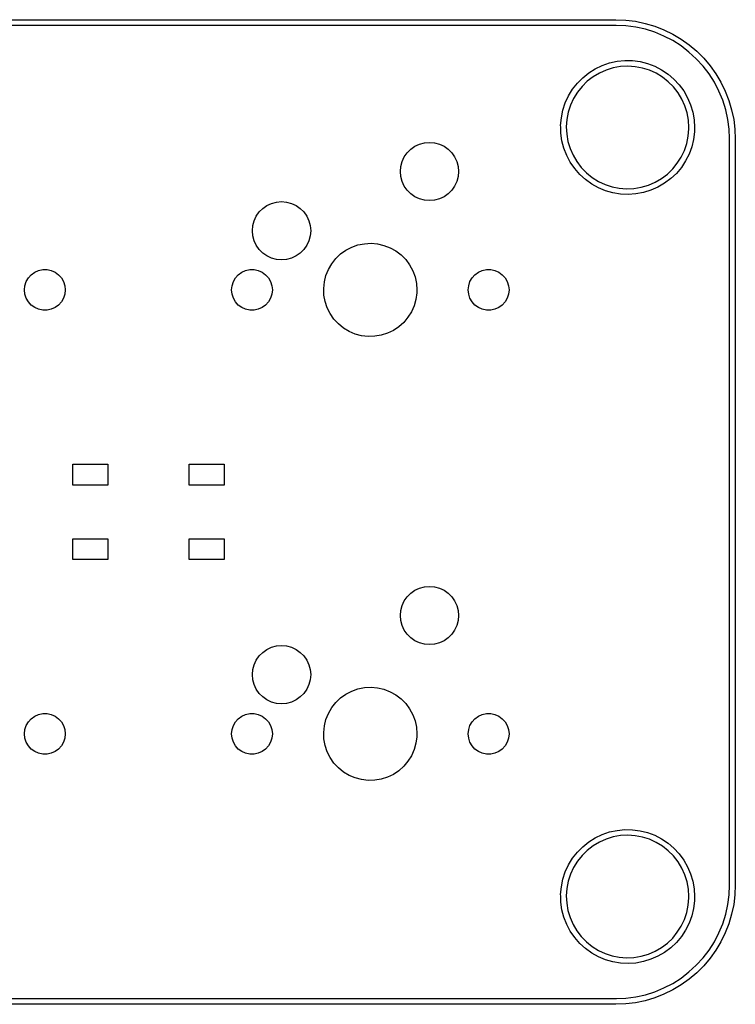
# Model space of a CAD drawing. Extents: x 93 to 214, y -121 to -79.
# Tile 4 of 4: x 183 to 214, y -121 to -79. Entities that reach past the tile are written whole.
import ezdxf

# ---------------------------------------------------------------- set-up
doc = ezdxf.new("R2010")
doc.units = 0
doc.layers.add('BLACK', color=7, linetype='CONTINUOUS')

msp = doc.modelspace()

# ---------------------------------------------------------------- linework, layer by layer
at = {"layer": 'BLACK', "linetype": 'CONTINUOUS'}
for p, q in [((98.5987, -79.1184), (208.599, -79.1184)), ((208.599, -79.3684), (98.5987, -79.3684)), ((208.599, -79.1184), (209.022, -79.1359)), ((208.614, -79.3644), (208.599, -79.3684)), ((209.024, -79.3824), (208.614, -79.3644)), ((209.022, -79.1359), (209.442, -79.1883)), ((209.446, -79.4379), (209.024, -79.3824)), ((209.442, -79.1883), (209.857, -79.2753)), ((209.857, -79.2753), (210.263, -79.3961)), ((210.263, -79.3961), (210.657, -79.5501)), ((209.862, -79.5301), (209.446, -79.4379)), ((210.268, -79.6581), (209.862, -79.5301)), ((210.661, -79.821), (210.268, -79.6581)), ((210.657, -79.5501), (211.038, -79.7361)), ((211.039, -80.0175), (210.661, -79.821)), ((211.038, -79.7361), (211.402, -79.953)), ((211.398, -80.2463), (211.039, -80.0175)), ((211.735, -80.5054), (211.398, -80.2463)), ((211.402, -79.953), (211.747, -80.1991)), ((211.747, -80.1991), (212.07, -80.4729)), ((212.049, -80.793), (211.735, -80.5054)), ((212.07, -80.4729), (212.369, -80.7724)), ((207.714, -81.2241), (208.012, -81.0816)), ((208.012, -81.0816), (208.326, -80.9743)), ((208.326, -80.9743), (208.649, -80.9038)), ((208.649, -80.9038), (208.978, -80.871)), ((209.113, -81.1137), (208.796, -81.1311)), ((208.978, -80.871), (209.309, -80.8762)), ((209.428, -81.1344), (209.113, -81.1137)), ((209.309, -80.8762), (209.637, -80.9194)), ((209.637, -80.9194), (209.958, -81)), ((209.958, -81), (210.268, -81.117)), ((210.268, -81.117), (210.562, -81.2688)), ((212.337, -81.1069), (212.049, -80.793)), ((212.596, -81.4446), (212.337, -81.1069)), ((212.369, -80.7724), (212.643, -81.0956)), ((212.643, -81.0956), (212.889, -81.4403)), ((207.175, -81.6069), (207.433, -81.3999)), ((207.433, -81.3999), (207.714, -81.2241)), ((207.893, -81.4066), (207.621, -81.5684)), ((208.182, -81.2786), (207.893, -81.4066)), ((208.485, -81.1863), (208.182, -81.2786)), ((208.796, -81.1311), (208.485, -81.1863)), ((209.739, -81.1929), (209.428, -81.1344)), ((210.041, -81.2883), (209.739, -81.1929)), ((210.329, -81.4193), (210.041, -81.2883)), ((210.6, -81.584), (210.329, -81.4193)), ((210.562, -81.2688), (210.837, -81.4534)), ((210.837, -81.4534), (211.089, -81.6684)), ((212.825, -81.8036), (212.596, -81.4446)), ((212.889, -81.4403), (213.106, -81.8042)), ((206.738, -82.1026), (206.942, -81.8422)), ((206.942, -81.8422), (207.175, -81.6069)), ((207.37, -81.7617), (207.144, -81.9838)), ((207.621, -81.5684), (207.37, -81.7617)), ((210.848, -81.7799), (210.6, -81.584)), ((211.071, -82.0043), (210.848, -81.7799)), ((211.089, -81.6684), (211.314, -81.9108)), ((211.314, -81.9108), (211.51, -82.1776)), ((213.021, -82.1812), (212.825, -81.8036)), ((213.106, -81.8042), (213.292, -82.1847)), ((206.426, -82.6851), (206.565, -82.3849)), ((206.565, -82.3849), (206.738, -82.1026)), ((206.947, -82.2313), (206.781, -82.5007)), ((207.144, -81.9838), (206.947, -82.2313)), ((211.266, -82.2539), (211.071, -82.0043)), ((211.429, -82.5251), (211.266, -82.2539)), ((211.51, -82.1776), (211.674, -82.4651)), ((213.184, -82.5745), (213.021, -82.1812)), ((213.292, -82.1847), (213.446, -82.5794)), ((206.322, -82.9993), (206.426, -82.6851)), ((206.649, -82.7882), (206.552, -83.0894)), ((206.781, -82.5007), (206.649, -82.7882)), ((211.559, -82.8139), (211.429, -82.5251)), ((211.674, -82.4651), (211.804, -82.7696)), ((211.804, -82.7696), (211.898, -83.0869)), ((213.312, -82.9805), (213.184, -82.5745)), ((213.446, -82.5794), (213.567, -82.9853)), ((206.255, -83.3234), (206.322, -82.9993)), ((206.552, -83.0894), (206.491, -83.4002)), ((211.653, -83.1161), (211.559, -82.8139)), ((211.71, -83.4275), (211.653, -83.1161)), ((211.898, -83.0869), (211.955, -83.413)), ((213.404, -83.3961), (213.312, -82.9805)), ((213.567, -82.9853), (213.654, -83.3999)), ((206.225, -83.6531), (206.255, -83.3234)), ((206.227, -83.7159), (206.225, -83.6531)), ((206.491, -83.4002), (206.469, -83.7159)), ((211.729, -83.7434), (211.71, -83.4275)), ((211.955, -83.413), (211.974, -83.7434)), ((213.46, -83.8182), (213.404, -83.3961)), ((213.654, -83.3999), (213.706, -83.8202)), ((206.234, -83.984), (206.227, -83.7159)), ((206.28, -84.3117), (206.234, -83.984)), ((206.469, -83.7159), (206.485, -84.032)), ((206.485, -84.032), (206.538, -84.344)), ((211.702, -84.114), (211.728, -83.7985)), ((211.728, -83.7985), (211.729, -83.7434)), ((211.968, -83.924), (211.928, -84.2526)), ((211.974, -83.7434), (211.968, -83.924)), ((213.477, -84.2188), (213.46, -83.8182)), ((213.706, -83.8202), (213.724, -84.2434)), ((199.968, -84.5509), (200.165, -84.4588)), ((200.165, -84.4588), (200.376, -84.4024)), ((200.376, -84.4024), (200.593, -84.3834)), ((200.593, -84.3834), (200.81, -84.4024)), ((200.81, -84.4024), (201.02, -84.4588)), ((201.02, -84.4588), (201.218, -84.5509)), ((206.364, -84.6319), (206.28, -84.3117)), ((206.538, -84.344), (206.629, -84.6472)), ((211.539, -84.7243), (211.639, -84.4241)), ((211.639, -84.4241), (211.702, -84.114)), ((211.928, -84.2526), (211.851, -84.5744)), ((213.474, -84.2434), (213.477, -84.2188)), ((213.474, -116.243), (213.474, -84.2434)), ((213.724, -84.2434), (213.724, -116.243)), ((199.51, -85.0084), (199.635, -84.83)), ((199.635, -84.83), (199.789, -84.6759)), ((199.789, -84.6759), (199.968, -84.5509)), ((201.218, -84.5509), (201.396, -84.6759)), ((201.396, -84.6759), (201.55, -84.83)), ((201.55, -84.83), (201.675, -85.0084)), ((206.485, -84.9402), (206.364, -84.6319)), ((206.629, -84.6472), (206.756, -84.9373)), ((211.403, -85.0104), (211.539, -84.7243)), ((211.737, -84.8852), (211.589, -85.1809)), ((211.851, -84.5744), (211.737, -84.8852)), ((199.362, -85.4164), (199.418, -85.2059)), ((199.418, -85.2059), (199.51, -85.0084)), ((201.675, -85.0084), (201.767, -85.2059)), ((201.767, -85.2059), (201.824, -85.4164)), ((206.64, -85.2328), (206.485, -84.9402)), ((206.827, -85.5055), (206.64, -85.2328)), ((206.756, -84.9373), (206.916, -85.2102)), ((206.916, -85.2102), (207.108, -85.4618)), ((211.035, -85.5235), (211.234, -85.278)), ((211.234, -85.278), (211.403, -85.0104)), ((211.589, -85.1809), (211.407, -85.4576)), ((199.343, -85.6334), (199.362, -85.4164)), ((199.362, -85.8505), (199.343, -85.6334)), ((201.824, -85.4164), (201.843, -85.6334)), ((201.843, -85.6334), (201.824, -85.8505)), ((207.045, -85.755), (206.827, -85.5055)), ((207.289, -85.9777), (207.045, -85.755)), ((207.108, -85.4618), (207.329, -85.6885)), ((207.329, -85.6885), (207.575, -85.8871)), ((210.554, -85.9339), (210.807, -85.7432)), ((210.807, -85.7432), (211.035, -85.5235)), ((211.195, -85.7115), (210.954, -85.9394)), ((211.407, -85.4576), (211.195, -85.7115)), ((199.418, -86.061), (199.362, -85.8505)), ((199.51, -86.2584), (199.418, -86.061)), ((201.767, -86.061), (201.675, -86.2584)), ((201.824, -85.8505), (201.767, -86.061)), ((207.558, -86.1709), (207.289, -85.9777)), ((207.847, -86.3319), (207.558, -86.1709)), ((207.575, -85.8871), (207.844, -86.0545)), ((207.844, -86.0545), (208.131, -86.1886)), ((208.131, -86.1886), (208.431, -86.2872)), ((209.99, -86.2178), (210.28, -86.0928)), ((210.28, -86.0928), (210.554, -85.9339)), ((210.69, -86.1381), (210.404, -86.3051)), ((210.954, -85.9394), (210.69, -86.1381)), ((199.635, -86.4369), (199.51, -86.2584)), ((199.789, -86.591), (199.635, -86.4369)), ((199.968, -86.716), (199.789, -86.591)), ((201.396, -86.591), (201.218, -86.716)), ((201.55, -86.4369), (201.396, -86.591)), ((201.675, -86.2584), (201.55, -86.4369)), ((208.153, -86.4585), (207.847, -86.3319)), ((208.472, -86.5492), (208.153, -86.4585)), ((208.431, -86.2872), (208.742, -86.3489)), ((208.798, -86.6027), (208.472, -86.5492)), ((208.742, -86.3489), (209.057, -86.3729)), ((209.129, -86.6183), (208.798, -86.6027)), ((209.057, -86.3729), (209.374, -86.3588)), ((209.459, -86.5958), (209.129, -86.6183)), ((209.374, -86.3588), (209.686, -86.3069)), ((209.785, -86.5354), (209.459, -86.5958)), ((209.686, -86.3069), (209.99, -86.2178)), ((210.101, -86.4381), (209.785, -86.5354)), ((210.404, -86.3051), (210.101, -86.4381)), ((193.618, -87.0909), (193.815, -86.9988)), ((193.815, -86.9988), (194.026, -86.9424)), ((194.026, -86.9424), (194.243, -86.9234)), ((194.243, -86.9234), (194.46, -86.9424)), ((194.46, -86.9424), (194.67, -86.9988)), ((194.67, -86.9988), (194.868, -87.0909)), ((200.165, -86.8081), (199.968, -86.716)), ((200.376, -86.8644), (200.165, -86.8081)), ((200.593, -86.8834), (200.376, -86.8644)), ((200.81, -86.8644), (200.593, -86.8834)), ((201.02, -86.8081), (200.81, -86.8644)), ((201.218, -86.716), (201.02, -86.8081)), ((193.16, -87.5484), (193.285, -87.37)), ((193.285, -87.37), (193.439, -87.2159)), ((193.439, -87.2159), (193.618, -87.0909)), ((194.868, -87.0909), (195.046, -87.2159)), ((195.046, -87.2159), (195.2, -87.37)), ((195.2, -87.37), (195.325, -87.5484)), ((193.012, -87.9564), (193.068, -87.7459)), ((193.068, -87.7459), (193.16, -87.5484)), ((195.325, -87.5484), (195.417, -87.7459)), ((195.417, -87.7459), (195.474, -87.9564)), ((192.993, -88.1734), (193.012, -87.9564)), ((193.012, -88.3905), (192.993, -88.1734)), ((195.474, -87.9564), (195.493, -88.1734)), ((195.493, -88.1734), (195.474, -88.3905)), ((193.068, -88.601), (193.012, -88.3905)), ((193.16, -88.7984), (193.068, -88.601)), ((195.417, -88.601), (195.325, -88.7984)), ((195.474, -88.3905), (195.417, -88.601)), ((197.802, -88.7292), (198.084, -88.7137)), ((198.084, -88.7137), (198.366, -88.7381)), ((193.285, -88.9769), (193.16, -88.7984)), ((193.439, -89.131), (193.285, -88.9769)), ((193.618, -89.256), (193.439, -89.131)), ((195.046, -89.131), (194.868, -89.256)), ((195.2, -88.9769), (195.046, -89.131)), ((195.325, -88.7984), (195.2, -88.9769)), ((196.778, -89.1724), (197.008, -89.0082)), ((197.008, -89.0082), (197.259, -88.8779)), ((197.259, -88.8779), (197.525, -88.7843)), ((197.525, -88.7843), (197.802, -88.7292)), ((198.366, -88.7381), (198.641, -88.8019)), ((198.641, -88.8019), (198.904, -88.9038)), ((198.904, -88.9038), (199.151, -89.0418)), ((199.151, -89.0418), (199.375, -89.2132)), ((193.815, -89.3481), (193.618, -89.256)), ((194.026, -89.4044), (193.815, -89.3481)), ((194.243, -89.4234), (194.026, -89.4044)), ((194.46, -89.4044), (194.243, -89.4234)), ((194.67, -89.3481), (194.46, -89.4044)), ((194.868, -89.256), (194.67, -89.3481)), ((196.399, -89.5893), (196.574, -89.3674)), ((196.574, -89.3674), (196.778, -89.1724)), ((199.375, -89.2132), (199.574, -89.4145)), ((199.574, -89.4145), (199.741, -89.6418)), ((183.497, -90.0632), (183.645, -89.9557)), ((183.645, -89.9557), (183.812, -89.8813)), ((183.812, -89.8813), (183.991, -89.8432)), ((183.991, -89.8432), (184.174, -89.8432)), ((184.174, -89.8432), (184.353, -89.8813)), ((184.353, -89.8813), (184.52, -89.9557)), ((184.52, -89.9557), (184.668, -90.0632)), ((192.387, -90.0632), (192.535, -89.9557)), ((192.535, -89.9557), (192.702, -89.8813)), ((192.702, -89.8813), (192.881, -89.8432)), ((192.881, -89.8432), (193.064, -89.8432)), ((193.064, -89.8432), (193.243, -89.8813)), ((193.243, -89.8813), (193.41, -89.9557)), ((193.41, -89.9557), (193.558, -90.0632)), ((196.151, -90.0954), (196.257, -89.8336)), ((196.257, -89.8336), (196.399, -89.5893)), ((199.741, -89.6418), (199.876, -89.8904)), ((199.876, -89.8904), (199.973, -90.1555)), ((202.547, -90.0632), (202.695, -89.9557)), ((202.695, -89.9557), (202.862, -89.8813)), ((202.862, -89.8813), (203.041, -89.8432)), ((203.041, -89.8432), (203.224, -89.8432)), ((203.224, -89.8432), (203.403, -89.8813)), ((203.403, -89.8813), (203.57, -89.9557)), ((203.57, -89.9557), (203.718, -90.0632)), ((183.227, -90.5315), (183.283, -90.3575)), ((183.283, -90.3575), (183.375, -90.1991)), ((183.375, -90.1991), (183.497, -90.0632)), ((184.668, -90.0632), (184.791, -90.1991)), ((184.791, -90.1991), (184.882, -90.3575)), ((184.882, -90.3575), (184.939, -90.5315)), ((192.117, -90.5315), (192.173, -90.3575)), ((192.173, -90.3575), (192.265, -90.1991)), ((192.265, -90.1991), (192.387, -90.0632)), ((193.558, -90.0632), (193.681, -90.1991)), ((193.681, -90.1991), (193.772, -90.3575)), ((193.772, -90.3575), (193.829, -90.5315)), ((196.054, -90.6506), (196.083, -90.3696)), ((196.083, -90.3696), (196.151, -90.0954)), ((199.973, -90.1555), (200.033, -90.4316)), ((202.277, -90.5315), (202.333, -90.3575)), ((202.333, -90.3575), (202.425, -90.1991)), ((202.425, -90.1991), (202.547, -90.0632)), ((203.718, -90.0632), (203.841, -90.1991)), ((203.841, -90.1991), (203.932, -90.3575)), ((203.932, -90.3575), (203.989, -90.5315)), ((183.208, -90.7134), (183.227, -90.5315)), ((183.227, -90.8954), (183.208, -90.7134)), ((184.939, -90.5315), (184.958, -90.7134)), ((184.958, -90.7134), (184.939, -90.8954)), ((192.098, -90.7134), (192.117, -90.5315)), ((192.117, -90.8954), (192.098, -90.7134)), ((193.829, -90.5315), (193.848, -90.7134)), ((193.848, -90.7134), (193.829, -90.8954)), ((196.065, -90.9329), (196.054, -90.6506)), ((200.033, -90.4316), (200.053, -90.7134)), ((200.053, -90.7134), (200.049, -90.839)), ((202.258, -90.7134), (202.277, -90.5315)), ((202.277, -90.8954), (202.258, -90.7134)), ((203.989, -90.5315), (204.008, -90.7134)), ((204.008, -90.7134), (203.989, -90.8954)), ((183.283, -91.0693), (183.227, -90.8954)), ((183.375, -91.2278), (183.283, -91.0693)), ((183.497, -91.3637), (183.375, -91.2278)), ((184.791, -91.2278), (184.668, -91.3637)), ((184.882, -91.0693), (184.791, -91.2278)), ((184.939, -90.8954), (184.882, -91.0693)), ((192.173, -91.0693), (192.117, -90.8954)), ((192.265, -91.2278), (192.173, -91.0693)), ((192.387, -91.3637), (192.265, -91.2278)), ((193.681, -91.2278), (193.558, -91.3637)), ((193.772, -91.0693), (193.681, -91.2278)), ((193.829, -90.8954), (193.772, -91.0693)), ((196.116, -91.2108), (196.065, -90.9329)), ((196.205, -91.4788), (196.116, -91.2108)), ((200.011, -91.119), (199.935, -91.3909)), ((200.049, -90.839), (200.011, -91.119)), ((202.333, -91.0693), (202.277, -90.8954)), ((202.425, -91.2278), (202.333, -91.0693)), ((202.547, -91.3637), (202.425, -91.2278)), ((203.841, -91.2278), (203.718, -91.3637)), ((203.932, -91.0693), (203.841, -91.2278)), ((203.989, -90.8954), (203.932, -91.0693)), ((183.645, -91.4712), (183.497, -91.3637)), ((183.812, -91.5456), (183.645, -91.4712)), ((183.991, -91.5836), (183.812, -91.5456)), ((184.174, -91.5836), (183.991, -91.5836)), ((184.353, -91.5456), (184.174, -91.5836)), ((184.52, -91.4712), (184.353, -91.5456)), ((184.668, -91.3637), (184.52, -91.4712)), ((192.535, -91.4712), (192.387, -91.3637)), ((192.702, -91.5456), (192.535, -91.4712)), ((192.881, -91.5836), (192.702, -91.5456)), ((193.064, -91.5836), (192.881, -91.5836)), ((193.243, -91.5456), (193.064, -91.5836)), ((193.41, -91.4712), (193.243, -91.5456)), ((193.558, -91.3637), (193.41, -91.4712)), ((196.331, -91.7315), (196.205, -91.4788)), ((199.82, -91.6493), (199.671, -91.889)), ((199.935, -91.3909), (199.82, -91.6493)), ((202.695, -91.4712), (202.547, -91.3637)), ((202.862, -91.5456), (202.695, -91.4712)), ((203.041, -91.5836), (202.862, -91.5456)), ((203.224, -91.5836), (203.041, -91.5836)), ((203.403, -91.5456), (203.224, -91.5836)), ((203.57, -91.4712), (203.403, -91.5456)), ((203.718, -91.3637), (203.57, -91.4712)), ((196.492, -91.9639), (196.331, -91.7315)), ((196.684, -92.1714), (196.492, -91.9639)), ((199.671, -91.889), (199.489, -92.1053)), ((196.903, -92.3497), (196.684, -92.1714)), ((197.145, -92.4955), (196.903, -92.3497)), ((197.405, -92.6056), (197.145, -92.4955)), ((199.044, -92.4507), (198.789, -92.573)), ((199.279, -92.2937), (199.044, -92.4507)), ((199.489, -92.1053), (199.279, -92.2937)), ((197.678, -92.678), (197.405, -92.6056)), ((197.959, -92.7112), (197.678, -92.678)), ((198.241, -92.7046), (197.959, -92.7112)), ((198.52, -92.6582), (198.241, -92.7046)), ((198.789, -92.573), (198.52, -92.6582)), ((185.278, -99.0878), (185.278, -98.1887)), ((185.278, -98.1887), (186.779, -98.1887)), ((186.779, -98.1887), (186.779, -99.0878)), ((190.277, -99.0878), (190.277, -98.1887)), ((190.277, -98.1887), (191.778, -98.1887)), ((191.778, -98.1887), (191.778, -99.0878)), ((186.779, -99.0878), (185.278, -99.0878)), ((191.778, -99.0878), (190.277, -99.0878)), ((185.278, -102.288), (185.278, -101.389)), ((185.278, -101.389), (186.779, -101.389)), ((186.779, -101.389), (186.779, -102.288)), ((190.277, -102.288), (190.277, -101.389)), ((190.277, -101.389), (191.778, -101.389)), ((191.778, -101.389), (191.778, -102.288)), ((186.779, -102.288), (185.278, -102.288)), ((191.778, -102.288), (190.277, -102.288)), ((199.968, -103.601), (200.165, -103.509)), ((200.165, -103.509), (200.376, -103.452)), ((200.376, -103.452), (200.593, -103.433)), ((200.593, -103.433), (200.81, -103.452)), ((200.81, -103.452), (201.02, -103.509)), ((201.02, -103.509), (201.218, -103.601)), ((199.51, -104.058), (199.635, -103.88)), ((199.635, -103.88), (199.789, -103.726)), ((199.789, -103.726), (199.968, -103.601)), ((201.218, -103.601), (201.396, -103.726)), ((201.396, -103.726), (201.55, -103.88)), ((201.55, -103.88), (201.675, -104.058)), ((199.362, -104.466), (199.418, -104.256)), ((199.418, -104.256), (199.51, -104.058)), ((201.675, -104.058), (201.767, -104.256)), ((201.767, -104.256), (201.824, -104.466)), ((199.343, -104.683), (199.362, -104.466)), ((199.362, -104.9), (199.343, -104.683)), ((201.824, -104.466), (201.843, -104.683)), ((201.843, -104.683), (201.824, -104.9)), ((199.418, -105.111), (199.362, -104.9)), ((199.51, -105.308), (199.418, -105.111)), ((201.767, -105.111), (201.675, -105.308)), ((201.824, -104.9), (201.767, -105.111)), ((199.635, -105.487), (199.51, -105.308)), ((199.789, -105.641), (199.635, -105.487)), ((201.55, -105.487), (201.396, -105.641)), ((201.675, -105.308), (201.55, -105.487)), ((193.815, -106.049), (194.026, -105.992)), ((194.026, -105.992), (194.243, -105.973)), ((194.243, -105.973), (194.46, -105.992)), ((194.46, -105.992), (194.67, -106.049)), ((199.968, -105.766), (199.789, -105.641)), ((200.165, -105.858), (199.968, -105.766)), ((200.376, -105.914), (200.165, -105.858)), ((200.593, -105.933), (200.376, -105.914)), ((200.81, -105.914), (200.593, -105.933)), ((201.02, -105.858), (200.81, -105.914)), ((201.218, -105.766), (201.02, -105.858)), ((201.396, -105.641), (201.218, -105.766)), ((193.16, -106.598), (193.285, -106.42)), ((193.285, -106.42), (193.439, -106.266)), ((193.439, -106.266), (193.618, -106.141)), ((193.618, -106.141), (193.815, -106.049)), ((194.67, -106.049), (194.868, -106.141)), ((194.868, -106.141), (195.046, -106.266)), ((195.046, -106.266), (195.2, -106.42)), ((195.2, -106.42), (195.325, -106.598)), ((193.012, -107.006), (193.068, -106.796)), ((193.068, -106.796), (193.16, -106.598)), ((195.325, -106.598), (195.417, -106.796)), ((195.417, -106.796), (195.474, -107.006)), ((192.993, -107.223), (193.012, -107.006)), ((193.012, -107.44), (192.993, -107.223)), ((195.474, -107.006), (195.493, -107.223)), ((195.493, -107.223), (195.474, -107.44)), ((193.068, -107.651), (193.012, -107.44)), ((193.16, -107.848), (193.068, -107.651)), ((195.417, -107.651), (195.325, -107.848)), ((195.474, -107.44), (195.417, -107.651)), ((193.285, -108.027), (193.16, -107.848)), ((193.439, -108.181), (193.285, -108.027)), ((195.2, -108.027), (195.046, -108.181)), ((195.325, -107.848), (195.2, -108.027)), ((196.778, -108.222), (197.008, -108.058)), ((197.008, -108.058), (197.259, -107.928)), ((197.259, -107.928), (197.525, -107.834)), ((197.525, -107.834), (197.802, -107.779)), ((197.802, -107.779), (198.084, -107.764)), ((198.084, -107.764), (198.366, -107.788)), ((198.366, -107.788), (198.641, -107.852)), ((198.641, -107.852), (198.904, -107.954)), ((198.904, -107.954), (199.151, -108.092)), ((199.151, -108.092), (199.375, -108.263)), ((193.618, -108.306), (193.439, -108.181)), ((193.815, -108.398), (193.618, -108.306)), ((194.026, -108.454), (193.815, -108.398)), ((194.243, -108.473), (194.026, -108.454)), ((194.46, -108.454), (194.243, -108.473)), ((194.67, -108.398), (194.46, -108.454)), ((194.868, -108.306), (194.67, -108.398)), ((195.046, -108.181), (194.868, -108.306)), ((196.399, -108.639), (196.574, -108.417)), ((196.574, -108.417), (196.778, -108.222)), ((199.375, -108.263), (199.574, -108.465)), ((199.574, -108.465), (199.741, -108.692)), ((183.645, -109.006), (183.812, -108.931)), ((183.812, -108.931), (183.991, -108.893)), ((183.991, -108.893), (184.174, -108.893)), ((184.174, -108.893), (184.353, -108.931)), ((184.353, -108.931), (184.52, -109.006)), ((192.535, -109.006), (192.702, -108.931)), ((192.702, -108.931), (192.881, -108.893)), ((192.881, -108.893), (193.064, -108.893)), ((193.064, -108.893), (193.243, -108.931)), ((193.243, -108.931), (193.41, -109.006)), ((196.151, -109.145), (196.257, -108.884)), ((196.257, -108.884), (196.399, -108.639)), ((199.741, -108.692), (199.876, -108.94)), ((199.876, -108.94), (199.973, -109.205)), ((202.695, -109.006), (202.862, -108.931)), ((202.862, -108.931), (203.041, -108.893)), ((203.041, -108.893), (203.224, -108.893)), ((203.224, -108.893), (203.403, -108.931)), ((203.403, -108.931), (203.57, -109.006)), ((183.227, -109.582), (183.283, -109.408)), ((183.283, -109.408), (183.375, -109.249)), ((183.375, -109.249), (183.497, -109.113)), ((183.497, -109.113), (183.645, -109.006)), ((184.52, -109.006), (184.668, -109.113)), ((184.668, -109.113), (184.791, -109.249)), ((184.791, -109.249), (184.882, -109.408)), ((184.882, -109.408), (184.939, -109.582)), ((192.117, -109.582), (192.173, -109.408)), ((192.173, -109.408), (192.265, -109.249)), ((192.265, -109.249), (192.387, -109.113)), ((192.387, -109.113), (192.535, -109.006)), ((193.41, -109.006), (193.558, -109.113)), ((193.558, -109.113), (193.681, -109.249)), ((193.681, -109.249), (193.772, -109.408)), ((193.772, -109.408), (193.829, -109.582)), ((196.054, -109.701), (196.083, -109.42)), ((196.083, -109.42), (196.151, -109.145)), ((199.973, -109.205), (200.033, -109.482)), ((202.277, -109.582), (202.333, -109.408)), ((202.333, -109.408), (202.425, -109.249)), ((202.425, -109.249), (202.547, -109.113)), ((202.547, -109.113), (202.695, -109.006)), ((203.57, -109.006), (203.718, -109.113)), ((203.718, -109.113), (203.841, -109.249)), ((203.841, -109.249), (203.932, -109.408)), ((203.932, -109.408), (203.989, -109.582)), ((183.208, -109.763), (183.227, -109.582)), ((183.227, -109.945), (183.208, -109.763)), ((184.939, -109.582), (184.958, -109.763)), ((184.958, -109.763), (184.939, -109.945)), ((192.098, -109.763), (192.117, -109.582)), ((192.117, -109.945), (192.098, -109.763)), ((193.829, -109.582), (193.848, -109.763)), ((193.848, -109.763), (193.829, -109.945)), ((196.065, -109.983), (196.054, -109.701)), ((200.033, -109.482), (200.053, -109.763)), ((200.053, -109.763), (200.049, -109.889)), ((202.258, -109.763), (202.277, -109.582)), ((202.277, -109.945), (202.258, -109.763)), ((203.989, -109.582), (204.008, -109.763)), ((204.008, -109.763), (203.989, -109.945)), ((183.283, -110.119), (183.227, -109.945)), ((183.375, -110.278), (183.283, -110.119)), ((184.882, -110.119), (184.791, -110.278)), ((184.939, -109.945), (184.882, -110.119)), ((192.173, -110.119), (192.117, -109.945)), ((192.265, -110.278), (192.173, -110.119)), ((193.772, -110.119), (193.681, -110.278)), ((193.829, -109.945), (193.772, -110.119)), ((196.116, -110.261), (196.065, -109.983)), ((196.205, -110.529), (196.116, -110.261)), ((200.011, -110.169), (199.935, -110.441)), ((200.049, -109.889), (200.011, -110.169)), ((202.333, -110.119), (202.277, -109.945)), ((202.425, -110.278), (202.333, -110.119)), ((203.932, -110.119), (203.841, -110.278)), ((203.989, -109.945), (203.932, -110.119)), ((183.497, -110.414), (183.375, -110.278)), ((183.645, -110.521), (183.497, -110.414)), ((183.812, -110.596), (183.645, -110.521)), ((183.991, -110.634), (183.812, -110.596)), ((184.174, -110.634), (183.991, -110.634)), ((184.353, -110.596), (184.174, -110.634)), ((184.52, -110.521), (184.353, -110.596)), ((184.668, -110.414), (184.52, -110.521)), ((184.791, -110.278), (184.668, -110.414)), ((192.387, -110.414), (192.265, -110.278)), ((192.535, -110.521), (192.387, -110.414)), ((192.702, -110.596), (192.535, -110.521)), ((192.881, -110.634), (192.702, -110.596)), ((193.064, -110.634), (192.881, -110.634)), ((193.243, -110.596), (193.064, -110.634)), ((193.41, -110.521), (193.243, -110.596)), ((193.558, -110.414), (193.41, -110.521)), ((193.681, -110.278), (193.558, -110.414)), ((196.331, -110.782), (196.205, -110.529)), ((199.935, -110.441), (199.82, -110.699)), ((202.547, -110.414), (202.425, -110.278)), ((202.695, -110.521), (202.547, -110.414)), ((202.862, -110.596), (202.695, -110.521)), ((203.041, -110.634), (202.862, -110.596)), ((203.224, -110.634), (203.041, -110.634)), ((203.403, -110.596), (203.224, -110.634)), ((203.57, -110.521), (203.403, -110.596)), ((203.718, -110.414), (203.57, -110.521)), ((203.841, -110.278), (203.718, -110.414)), ((196.492, -111.014), (196.331, -110.782)), ((196.684, -111.221), (196.492, -111.014)), ((199.671, -110.939), (199.489, -111.155)), ((199.82, -110.699), (199.671, -110.939)), ((196.903, -111.4), (196.684, -111.221)), ((197.145, -111.545), (196.903, -111.4)), ((199.044, -111.501), (198.789, -111.623)), ((199.279, -111.344), (199.044, -111.501)), ((199.489, -111.155), (199.279, -111.344)), ((197.405, -111.656), (197.145, -111.545)), ((197.678, -111.728), (197.405, -111.656)), ((197.959, -111.761), (197.678, -111.728)), ((198.241, -111.755), (197.959, -111.761)), ((198.52, -111.708), (198.241, -111.755)), ((198.789, -111.623), (198.52, -111.708)), ((208.012, -114.082), (208.326, -113.974)), ((208.326, -113.974), (208.649, -113.904)), ((208.649, -113.904), (208.978, -113.871)), ((208.978, -113.871), (209.309, -113.876)), ((209.309, -113.876), (209.637, -113.919)), ((209.637, -113.919), (209.958, -114)), ((209.958, -114), (210.268, -114.117)), ((207.175, -114.607), (207.433, -114.4)), ((207.433, -114.4), (207.714, -114.224)), ((207.893, -114.407), (207.621, -114.568)), ((207.714, -114.224), (208.012, -114.082)), ((208.182, -114.279), (207.893, -114.407)), ((208.485, -114.186), (208.182, -114.279)), ((208.796, -114.131), (208.485, -114.186)), ((209.113, -114.114), (208.796, -114.131)), ((209.428, -114.134), (209.113, -114.114)), ((209.739, -114.193), (209.428, -114.134)), ((210.041, -114.288), (209.739, -114.193)), ((210.329, -114.419), (210.041, -114.288)), ((210.268, -114.117), (210.562, -114.269)), ((210.6, -114.584), (210.329, -114.419)), ((210.562, -114.269), (210.837, -114.453)), ((210.837, -114.453), (211.089, -114.668)), ((206.738, -115.103), (206.942, -114.842)), ((206.942, -114.842), (207.175, -114.607)), ((207.37, -114.762), (207.144, -114.984)), ((207.621, -114.568), (207.37, -114.762)), ((210.848, -114.78), (210.6, -114.584)), ((211.071, -115.004), (210.848, -114.78)), ((211.089, -114.668), (211.314, -114.911)), ((211.314, -114.911), (211.51, -115.178)), ((206.565, -115.385), (206.738, -115.103)), ((206.947, -115.231), (206.781, -115.501)), ((207.144, -114.984), (206.947, -115.231)), ((211.266, -115.254), (211.071, -115.004)), ((211.429, -115.525), (211.266, -115.254)), ((211.51, -115.178), (211.674, -115.465)), ((206.322, -115.999), (206.426, -115.685)), ((206.426, -115.685), (206.565, -115.385)), ((206.781, -115.501), (206.649, -115.788)), ((211.559, -115.814), (211.429, -115.525)), ((211.674, -115.465), (211.804, -115.77)), ((206.255, -116.323), (206.322, -115.999)), ((206.552, -116.089), (206.491, -116.4)), ((206.649, -115.788), (206.552, -116.089)), ((211.653, -116.116), (211.559, -115.814)), ((211.71, -116.428), (211.653, -116.116)), ((211.804, -115.77), (211.898, -116.087)), ((211.898, -116.087), (211.955, -116.413)), ((206.225, -116.653), (206.255, -116.323)), ((206.491, -116.4), (206.469, -116.716)), ((211.729, -116.743), (211.71, -116.428)), ((211.955, -116.413), (211.974, -116.743)), ((213.46, -116.669), (213.478, -116.258)), ((213.478, -116.258), (213.474, -116.243)), ((213.724, -116.243), (213.706, -116.667)), ((206.227, -116.716), (206.225, -116.653)), ((206.234, -116.984), (206.227, -116.716)), ((206.28, -117.312), (206.234, -116.984)), ((206.469, -116.716), (206.485, -117.032)), ((211.702, -117.114), (211.728, -116.799)), ((211.728, -116.799), (211.729, -116.743)), ((211.968, -116.924), (211.928, -117.253)), ((211.974, -116.743), (211.968, -116.924)), ((213.404, -117.091), (213.46, -116.669)), ((213.706, -116.667), (213.654, -117.087)), ((206.364, -117.632), (206.28, -117.312)), ((206.485, -117.032), (206.538, -117.344)), ((206.538, -117.344), (206.629, -117.647)), ((211.539, -117.724), (211.639, -117.424)), ((211.639, -117.424), (211.702, -117.114)), ((211.928, -117.253), (211.851, -117.574)), ((213.312, -117.506), (213.404, -117.091)), ((213.654, -117.087), (213.567, -117.502)), ((206.485, -117.94), (206.364, -117.632)), ((206.629, -117.647), (206.756, -117.937)), ((211.403, -118.01), (211.539, -117.724)), ((211.851, -117.574), (211.737, -117.885)), ((213.184, -117.912), (213.312, -117.506)), ((213.567, -117.502), (213.446, -117.908)), ((206.64, -118.233), (206.485, -117.94)), ((206.827, -118.506), (206.64, -118.233)), ((206.756, -117.937), (206.916, -118.21)), ((206.916, -118.21), (207.108, -118.462)), ((211.035, -118.523), (211.234, -118.278)), ((211.234, -118.278), (211.403, -118.01)), ((211.589, -118.181), (211.407, -118.458)), ((211.737, -117.885), (211.589, -118.181)), ((213.021, -118.306), (213.184, -117.912)), ((213.446, -117.908), (213.292, -118.302)), ((207.045, -118.755), (206.827, -118.506)), ((207.108, -118.462), (207.329, -118.689)), ((207.329, -118.689), (207.575, -118.887)), ((210.807, -118.743), (211.035, -118.523)), ((211.195, -118.712), (210.954, -118.939)), ((211.407, -118.458), (211.195, -118.712)), ((212.596, -119.042), (212.825, -118.683)), ((212.825, -118.683), (213.021, -118.306)), ((213.106, -118.683), (212.889, -119.047)), ((213.292, -118.302), (213.106, -118.683)), ((207.289, -118.978), (207.045, -118.755)), ((207.558, -119.171), (207.289, -118.978)), ((207.575, -118.887), (207.844, -119.055)), ((207.844, -119.055), (208.131, -119.189)), ((209.99, -119.218), (210.28, -119.093)), ((210.28, -119.093), (210.554, -118.934)), ((210.69, -119.138), (210.404, -119.305)), ((210.554, -118.934), (210.807, -118.743)), ((210.954, -118.939), (210.69, -119.138)), ((212.337, -119.38), (212.596, -119.042)), ((212.889, -119.047), (212.643, -119.391)), ((207.847, -119.332), (207.558, -119.171)), ((208.153, -119.459), (207.847, -119.332)), ((208.131, -119.189), (208.431, -119.287)), ((208.472, -119.549), (208.153, -119.459)), ((208.431, -119.287), (208.742, -119.349)), ((208.798, -119.603), (208.472, -119.549)), ((208.742, -119.349), (209.057, -119.373)), ((209.057, -119.373), (209.374, -119.359)), ((209.374, -119.359), (209.686, -119.307)), ((209.785, -119.535), (209.459, -119.596)), ((209.686, -119.307), (209.99, -119.218)), ((210.101, -119.438), (209.785, -119.535)), ((210.404, -119.305), (210.101, -119.438)), ((212.049, -119.694), (212.337, -119.38)), ((212.643, -119.391), (212.369, -119.715)), ((209.129, -119.618), (208.798, -119.603)), ((209.459, -119.596), (209.129, -119.618)), ((211.398, -120.241), (211.735, -119.981)), ((211.735, -119.981), (212.049, -119.694)), ((212.369, -119.715), (212.07, -120.014)), ((211.039, -120.469), (211.398, -120.241)), ((211.747, -120.288), (211.402, -120.534)), ((212.07, -120.014), (211.747, -120.288)), ((209.862, -120.957), (210.268, -120.829)), ((210.268, -120.829), (210.661, -120.666)), ((211.038, -120.751), (210.657, -120.937)), ((210.661, -120.666), (211.039, -120.469)), ((211.402, -120.534), (211.038, -120.751)), ((98.5987, -121.118), (208.599, -121.118)), ((208.599, -121.118), (208.623, -121.122)), ((208.623, -121.122), (209.024, -121.105)), ((209.024, -121.105), (209.446, -121.049)), ((209.857, -121.212), (209.442, -121.299)), ((209.446, -121.049), (209.862, -120.957)), ((210.263, -121.091), (209.857, -121.212)), ((210.657, -120.937), (210.263, -121.091)), ((208.599, -121.368), (98.5987, -121.368)), ((209.022, -121.351), (208.599, -121.368)), ((209.442, -121.299), (209.022, -121.351))]:
    msp.add_line(p, q, dxfattribs=at)

doc.saveas('drawing.dxf')
